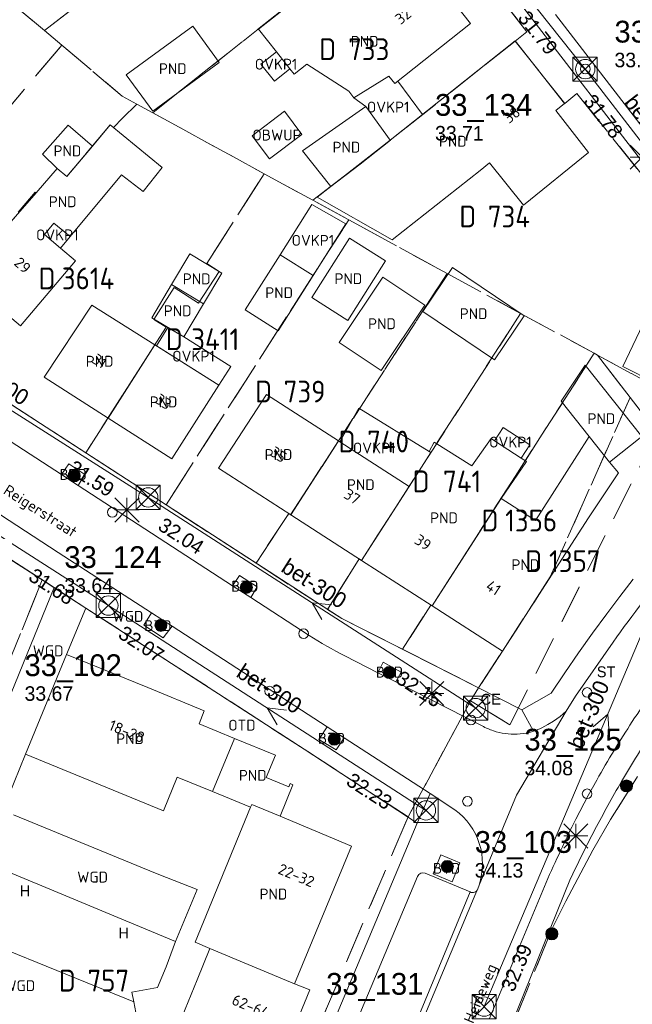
# Model space of a CAD drawing. Header units: metres. Extents: x 207644 to 210135, y 370459 to 373417.
# Tile 136 of 256: x 208393 to 208443, y 372011 to 372092. Entities that reach past the tile are written whole.
import ezdxf
from ezdxf.enums import TextEntityAlignment as Align

# ---------------------------------------------------------------- set-up
doc = ezdxf.new("R2010")
doc.units = ezdxf.units.M
doc.linetypes.add('HIDDEN2', pattern=[4.7625, 3.175, -1.5875])
for name, color, linetype in [('BTD', 7, 'Continuous'), ('combi_kolk', 7, 'Continuous'), ('CON_BxH300x300mm', 7, 'Continuous'), ('DMM_BxH300x300mm', 7, 'Continuous'), ('GB', 1, 'Continuous'), ('GB07', 1, 'Continuous'), ('GB11', 1, 'Continuous'), ('INV_BxH300x300mm', 7, 'Continuous'), ('KAD_Niet_vastgesteld_Perceel', 30, 'Continuous'), ('KAD_perceelnummer', 212, 'Continuous'), ('KAD_sectie', 212, 'Continuous'), ('KAD_Vastgesteld_Perceel', 212, 'Continuous'), ('KO_INSPECTIE', 7, 'Continuous'), ('NAR', 7, 'Continuous'), ('NLV_inspectieput', 7, 'Continuous'), ('NNR_inspectieput', 7, 'Continuous'), ('NOD_inspectieput', 7, 'Continuous'), ('OBWUP', 7, 'Continuous'), ('ORL', 7, 'Continuous'), ('OTD', 7, 'Continuous'), ('OVKP1', 7, 'Continuous'), ('PIJL', 7, 'Continuous'), ('PND', 7, 'Continuous'), ('trottoirkolk', 7, 'Continuous'), ('WGD', 7, 'Continuous')]:
    doc.layers.add(name, color=color, linetype=linetype)
for name, color, linetype, lineweight in [('GIMGMV', 7, 'Continuous', 25), ('GMV', 7, 'Continuous', 25), ('GP1', 7, 'Continuous', 30), ('Q21_lantaarnpaal', 1, 'Continuous', 0), ('Q26_boom', 72, 'Continuous', 0), ('Q28_rioolput', 153, 'Continuous', 0)]:
    doc.layers.add(name, color=color, linetype=linetype, lineweight=lineweight)
doc.styles.add('ISO', font='isocpeur.ttf', dxfattribs={"height": 1})
doc.styles.add('ISOCP', font='ISOCP.shx', dxfattribs={"height": 1.8})

# ---------------------------------------------------------------- blocks, each defined once
blk = doc.blocks.new('ACMAP_ANN_TEMPLATE_Vastgesteld_Perceelnummer')
at = {"layer": 'KAD_perceelnummer', "style": 'ISOCP'}
blk.add_attdef('Perceelnummer', text='', height=1.8, dxfattribs=at).set_placement((0, 0), align=Align.MIDDLE)
at = {"layer": 'KAD_sectie', "style": 'ISOCP'}
blk.add_attdef('sectie', text='', height=1.8, dxfattribs=at).set_placement((-2.7, 0), align=Align.MIDDLE_RIGHT)
blk = doc.blocks.new('Q21')
for p, q in [((-1, 1), (0, 0)), ((0, 1), (0, 0)), ((0, 0), (1, 1)), ((-1, 0), (0, 0)), ((-1, -1), (0, 0)), ((0, 0), (1, 0)), ((0, 0), (0, -1)), ((0, 0), (1, -1))]:
    blk.add_line(p, q)
blk = doc.blocks.new('Q26')
blk.add_hatch(color=256).paths.add_polyline_path([(-0.452, -0.01, 1), (0.548, -0.01, 1)])
blk.add_circle((0.048, -0.01), 0.5)
blk = doc.blocks.new('Q28')
at = {"linetype": 'Continuous'}
for p, q in [((-1, -1), (1, 1)), ((-1, 1), (1, -1))]:
    blk.add_line(p, q, dxfattribs=at)
blk.add_lwpolyline([(1, 1), (1, -1), (-1, -1), (-1, 1)], close=True)

msp = doc.modelspace()

# ---------------------------------------------------------------- linework, layer by layer
at = {"layer": 'combi_kolk', "color": 253, "lineweight": 13}
for centre in [(208439.41, 372088.1), (208439.56, 372036.61), (208429.96, 372034.34), (208439.56, 372028.24), (208429.67, 372027.62)]:
    msp.add_circle(centre, 0.4, dxfattribs=at)
at = {"layer": 'CON_BxH300x300mm', "color": 253, "linetype": 'Continuous', "lineweight": 13}
for points in [[(208439.41, 372088.1), (208416.9, 372116.39)], [(208448.87, 372075.82), (208439.41, 372088.1)], [(208377.8, 372068.9), (208403.28, 372052.72)], [(208431.05, 372010.66), (208451.5, 372059)], [(208377.14, 372058.4), (208399.99, 372043.79)], [(208403.28, 372052.72), (208430.35, 372035.32)], [(208399.99, 372043.79), (208426.24, 372026.87)]]:
    msp.add_lwpolyline(points, dxfattribs=at)
at = {"layer": 'GB', "color": 253, "linetype": 'Continuous', "lineweight": 13}
for points in [[(208429.929, 372091.866), (208425.267, 372097.749)], [(208419.237, 372096.797), (208412.406, 372091.383)], [(208423.662, 372086.9), (208429.929, 372091.866)], [(208412.406, 372091.383), (208413.877, 372089.527)], [(208433.608, 372090.421), (208423.281, 372082.215)], [(208437.698, 372085.259), (208433.608, 372090.421)], [(208413.877, 372089.527), (208414.991, 372088.121)], [(208415.349, 372087.67), (208416.403, 372088.505)], [(208414.991, 372088.121), (208415.349, 372087.67)], [(208420.279, 372085.734), (208423.178, 372087.511)], [(208423.178, 372087.511), (208423.662, 372086.9)], [(208419.862, 372086.267), (208420.279, 372085.734)], [(208416.043, 372081.355), (208421.268, 372085.014)], [(208421.268, 372085.014), (208423.281, 372082.215)], [(208436.961, 372084.676), (208437.698, 372085.259)], [(208439.675, 372081.205), (208436.961, 372084.676)], [(208396.542, 372079.223), (208398.666, 372081.739)], [(208434.289, 372076.871), (208439.675, 372081.205)], [(208430.706, 372079.713), (208431.492, 372080.346)], [(208431.492, 372080.346), (208434.289, 372076.871)], [(208395.757, 372079.898), (208396.542, 372079.223)], [(208404.422, 372079.963), (208402.859, 372077.976)], [(208418.379, 372078.41), (208417.236, 372077.523)], [(208417.236, 372077.523), (208423.431, 372074.004)], [(208394.704, 372074.44), (208396.04, 372073.307)], [(208396.04, 372073.307), (208397.264, 372072.269)], [(208397.264, 372072.269), (208392.73, 372066.899)], [(208392.73, 372066.899), (208387.995, 372070.896)], [(208407.849, 372068.718), (208406.214, 372065.972)], [(208394.693, 372062.649), (208398.63, 372068.603)], [(208398.63, 372068.603), (208403.83, 372065.328)], [(208406.214, 372065.972), (208403.573, 372067.545)], [(208403.83, 372065.328), (208409.13, 372061.989)], [(208444.068, 372057.761), (208439.409, 372063.635)], [(208399.961, 372059.279), (208394.693, 372062.649)], [(208405.23, 372055.91), (208409.13, 372061.989)], [(208409.082, 372055.141), (208413.045, 372061.223)], [(208413.045, 372061.223), (208419.013, 372057.39)], [(208437.404, 372060.674), (208439.722, 372057.765)], [(208399.961, 372059.279), (208405.23, 372055.91)], [(208419.013, 372057.39), (208419.131, 372057.315)], [(208441.412, 372055.644), (208444.068, 372057.761)], [(208415.058, 372051.293), (208409.082, 372055.141)], [(208420.911, 372047.523), (208415.058, 372051.293)], [(208439.661, 372051.026), (208432.561, 372040.021)], [(208426.746, 372043.765), (208420.911, 372047.523)], [(208432.561, 372040.021), (208426.746, 372043.765)], [(208393.149, 372031.514), (208396.529, 372039.758)], [(208396.529, 372039.758), (208403.236, 372037.015)], [(208403.236, 372037.015), (208407.918, 372035.083)], [(208407.918, 372035.083), (208407.483, 372034.029)], [(208407.483, 372034.029), (208410.414, 372032.821)], [(208410.414, 372032.821), (208413.8, 372031.425)], [(208404.542, 372026.846), (208393.149, 372031.514)], [(208413.8, 372031.425), (208413.028, 372029.576)], [(208405.676, 372029.613), (208404.542, 372026.846)], [(208408.599, 372028.418), (208405.676, 372029.613)], [(208413.028, 372029.576), (208414.902, 372028.819)], [(208415.244, 372028.993), (208414.184, 372026.404)], [(208414.902, 372028.819), (208415.012, 372029.087)], [(208415.012, 372029.087), (208415.244, 372028.993)], [(208411.737, 372027.135), (208408.599, 372028.418)], [(208407.163, 372015.972), (208411.737, 372027.135)], [(208420.094, 372023.925), (208414.184, 372026.404)], [(208415.384, 372012.553), (208420.094, 372023.925)], [(208408.379, 372015.461), (208407.163, 372015.972)], [(208407.316, 372012.871), (208408.379, 372015.461)], [(208403.595, 372003.795), (208407.316, 372012.871)], [(208411.733, 372000.093), (208416.642, 372012.036)], [(208416.642, 372012.036), (208415.384, 372012.553)]]:
    msp.add_lwpolyline(points, dxfattribs=at)
at = {"layer": 'GB07', "color": 253, "linetype": 'Continuous', "lineweight": 13}
for points in [[(208418.379, 372078.41), (208423.281, 372082.215)], [(208392.538, 372076.277), (208393.944, 372077.942)], [(208407.849, 372068.718), (208405.209, 372070.293)], [(208399.961, 372059.279), (208403.83, 372065.328)], [(208415.058, 372051.293), (208419.013, 372057.39)], [(208441.412, 372055.644), (208439.722, 372057.765)], [(208424.846, 372053.628), (208426.648, 372056.424)], [(208426.648, 372056.424), (208426.505, 372056.512)], [(208420.911, 372047.523), (208424.846, 372053.628)], [(208426.746, 372043.765), (208432.461, 372052.638)], [(208408.599, 372028.418), (208410.414, 372032.821)], [(208411.737, 372027.135), (208411.832, 372027.368)], [(208411.832, 372027.368), (208414.184, 372026.404)], [(208408.379, 372015.461), (208415.384, 372012.553)]]:
    msp.add_lwpolyline(points, dxfattribs=at)
at = {"layer": 'GB11', "color": 253, "linetype": 'Continuous', "lineweight": 13}
for points in [[(208406.96, 372091.641), (208401.47, 372087.636)], [(208409.154, 372088.633), (208406.96, 372091.641)], [(208403.664, 372084.628), (208409.154, 372088.633)], [(208416.403, 372088.505), (208419.862, 372086.267)], [(208401.47, 372087.636), (208403.664, 372084.628)], [(208394.536, 372081.069), (208396.674, 372083.477)], [(208396.674, 372083.477), (208398.666, 372081.739)], [(208398.666, 372081.739), (208400.146, 372083.492)], [(208400.146, 372083.492), (208404.422, 372079.963)], [(208395.757, 372079.898), (208394.536, 372081.069)], [(208418.379, 372078.41), (208416.043, 372081.355)], [(208395.757, 372079.898), (208394.02, 372077.878)], [(208401.079, 372079.368), (208396.831, 372074.259)], [(208402.859, 372077.976), (208401.079, 372079.368)], [(208423.431, 372074.004), (208430.706, 372079.713)], [(208394.02, 372077.878), (208393.944, 372077.942)], [(208395.484, 372075.379), (208394.704, 372074.44)], [(208396.831, 372074.259), (208395.484, 372075.379)], [(208422.898, 372072.249), (208419.769, 372067.332), (208416.794, 372069.225), (208419.922, 372074.142), (208422.898, 372072.249)], [(208406.719, 372072.828), (208405.209, 372070.293)], [(208409.36, 372071.255), (208406.719, 372072.828)], [(208411.303, 372068.214), (208414.184, 372072.768)], [(208416.905, 372071.046), (208414.184, 372072.768)], [(208407.849, 372068.718), (208409.36, 372071.255)], [(208425.983, 372068.085), (208428.437, 372071.714)], [(208428.437, 372071.714), (208434.365, 372067.706)], [(208416.905, 372071.046), (208414.024, 372066.492)], [(208419.058, 372065.523), (208422.661, 372070.925)], [(208422.661, 372070.925), (208426.142, 372068.603)], [(208403.573, 372067.545), (208405.209, 372070.293)], [(208414.024, 372066.492), (208411.303, 372068.214)], [(208426.142, 372068.603), (208422.538, 372063.202)], [(208431.911, 372064.077), (208425.983, 372068.085)], [(208434.365, 372067.706), (208431.911, 372064.077)], [(208422.538, 372063.202), (208419.058, 372065.523)], [(208439.409, 372063.635), (208437.404, 372060.674)], [(208430.032, 372055.331), (208431.618, 372057.582)], [(208431.618, 372057.582), (208431.899, 372057.4)], [(208431.899, 372057.4), (208434.12, 372055.965)], [(208436.658, 372052.964), (208439.722, 372057.765)], [(208419.131, 372057.315), (208424.846, 372053.628)], [(208426.505, 372056.512), (208426.927, 372057.28)], [(208426.927, 372057.28), (208430.032, 372055.331)], [(208434.12, 372055.965), (208434.547, 372055.689)], [(208434.547, 372055.689), (208432.461, 372052.638)], [(208441.412, 372055.644), (208442.159, 372054.754)], [(208442.159, 372054.754), (208439.661, 372051.026)], [(208432.461, 372052.638), (208435.284, 372050.827)], [(208435.284, 372050.827), (208436.658, 372052.964)]]:
    msp.add_lwpolyline(points, dxfattribs=at)
at = {"layer": 'GIMGMV', "color": 253, "linetype": 'Continuous', "lineweight": 13}
for points in [[(208414.554, 372084.61), (208411.867, 372082.594)], [(208415.985, 372082.704), (208414.554, 372084.61)], [(208411.867, 372082.594), (208413.298, 372080.687)], [(208413.298, 372080.687), (208415.985, 372082.704)]]:
    msp.add_lwpolyline(points, dxfattribs=at)
at = {"layer": 'GMV', "color": 253, "linetype": 'Continuous', "lineweight": 13}
for points in [[(208450.64, 372071.995), (208384.744, 372157.407)], [(208457.78, 372065.633), (208436.95, 372092.601)], [(208396.101, 372054.608), (208382.976, 372063.122)], [(208391.573, 372060.647), (208418.031, 372043.507)], [(208396.716, 372055.495), (208396.101, 372054.608)], [(208398.053, 372054.622), (208396.716, 372055.495)], [(208397.498, 372053.701), (208396.101, 372054.608)], [(208397.498, 372053.701), (208398.053, 372054.622)], [(208386.998, 372053.924), (208395.847, 372048.179)], [(208410.249, 372045.429), (208397.498, 372053.701)], [(208384.112, 372052.602), (208394.787, 372045.743)], [(208395.847, 372048.179), (208403.558, 372043.18)], [(208410.82, 372046.273), (208410.249, 372045.429)], [(208412.274, 372045.348), (208410.82, 372046.273)], [(208442.268, 372044.534), (208443.374, 372045.956)], [(208384.469, 372018.21), (208395.505, 372045.281)], [(208394.787, 372045.743), (208395.505, 372045.281)], [(208395.505, 372045.281), (208398.13, 372043.585)], [(208411.768, 372044.443), (208410.249, 372045.429)], [(208411.768, 372044.443), (208412.274, 372045.348)], [(208416.581, 372041.321), (208411.768, 372044.443)], [(208441.183, 372043.097), (208442.268, 372044.534)], [(208396.529, 372039.758), (208398.13, 372043.585)], [(208416.171, 372031.923), (208398.13, 372043.585)], [(208418.031, 372043.507), (208419.271, 372042.724)], [(208403.558, 372043.18), (208402.915, 372042.18)], [(208403.558, 372043.18), (208405.248, 372042.085)], [(208419.271, 372042.724), (208434.154, 372035.166)], [(208440.008, 372041.495), (208441.183, 372043.097)], [(208402.915, 372042.18), (208404.529, 372041.12)], [(208404.529, 372041.12), (208405.248, 372042.085)], [(208405.248, 372042.085), (208418.064, 372033.777)], [(208438.855, 372039.877), (208440.008, 372041.495)], [(208438.611, 372036.297), (208441.71, 372040.767)], [(208422.253, 372038.244), (208419.526, 372039.632)], [(208437.726, 372038.243), (208438.855, 372039.877)], [(208422.712, 372039.104), (208422.253, 372038.244)], [(208424.19, 372038.297), (208422.712, 372039.104)], [(208423.735, 372037.49), (208422.253, 372038.244)], [(208423.735, 372037.49), (208424.19, 372038.297)], [(208436.597, 372036.555), (208437.726, 372038.243)], [(208430.896, 372033.846), (208423.735, 372037.49)], [(208434.154, 372035.166), (208436.597, 372036.555)], [(208437.819, 372035.077), (208438.611, 372036.297)], [(208433.735, 372028.134), (208437.819, 372035.077)], [(208434.154, 372035.166), (208435.136, 372033.416)], [(208437.329, 372034.629), (208437.068, 372034.423)], [(208437.579, 372034.847), (208437.329, 372034.629)], [(208437.819, 372035.077), (208437.579, 372034.847)], [(208418.064, 372033.777), (208417.378, 372032.724)], [(208418.064, 372033.777), (208419.48, 372032.86)], [(208436.315, 372033.955), (208435.823, 372033.696)], [(208436.793, 372034.238), (208436.315, 372033.955)], [(208437.068, 372034.423), (208436.793, 372034.238)], [(208417.378, 372032.724), (208418.829, 372031.872)], [(208418.829, 372031.872), (208419.48, 372032.86)], [(208419.48, 372032.86), (208426.579, 372028.258)], [(208393.149, 372031.514), (208391.256, 372026.88)], [(208425.524, 372025.823), (208416.171, 372031.923)], [(208440.356, 372029.38), (208439.635, 372028.104)], [(208425.524, 372025.823), (208426.579, 372028.258)], [(208426.579, 372028.258), (208428.635, 372026.925)], [(208430.622, 372020.704), (208433.735, 372028.134)], [(208439.635, 372028.104), (208438.614, 372026.144)], [(208392.158, 372026.512), (208403.885, 372021.698)], [(208425.524, 372025.823), (208414.239, 371999.034)], [(208426.831, 372021.633), (208427.477, 372023.189)], [(208427.477, 372023.189), (208429.05, 372022.537)], [(208405.54, 372016.033), (208390.035, 372022.481)], [(208429.05, 372022.537), (208428.405, 372020.981)], [(208403.885, 372021.698), (208404.782, 372021.32)], [(208429.887, 372020.131), (208426.175, 372021.687)], [(208428.405, 372020.981), (208426.831, 372021.633)], [(208404.782, 372021.32), (208407.334, 372020.337)], [(208416.716, 372000.419), (208425.534, 372021.413)], [(208436.168, 372020.904), (208431.478, 372009.693)], [(208433.24, 372009.043), (208438.196, 372021.249)], [(208407.334, 372020.337), (208405.54, 372016.033)], [(208429.887, 372020.131), (208420.98, 371998.67)], [(208421.165, 371998.021), (208430.51, 372020.355)], [(208430.518, 372020.372), (208430.51, 372020.355)], [(208430.525, 372020.39), (208430.518, 372020.372)], [(208430.622, 372020.704), (208430.525, 372020.39)], [(208402.092, 372011.053), (208384.469, 372018.21)], [(208405.54, 372016.033), (208404.759, 372013.938)], [(208404.759, 372013.938), (208404.036, 372012.25)], [(208404.036, 372012.25), (208401.938, 372011.863)], [(208401.938, 372011.863), (208402.092, 372011.053)], [(208402.092, 372011.053), (208402.598, 372008.403)]]:
    msp.add_lwpolyline(points, dxfattribs=at)
for points in [[(208441.71, 372040.767, -0.042014), (208452.544, 372053.616)], [(208419.526, 372039.632, -0.02415), (208416.581, 372041.321)], [(208446.485, 372038.879, 0.011085), (208443.295, 372034.21)], [(208431.812, 372033.443, -0.046574), (208430.896, 372033.846)], [(208443.295, 372034.21, 0.016047), (208440.356, 372029.38)], [(208432.787, 372033.216, -0.046272), (208431.812, 372033.443)], [(208433.788, 372033.172, -0.045997), (208432.787, 372033.216)], [(208434.779, 372033.315, -0.047458), (208433.788, 372033.172)], [(208435.136, 372033.416, -0.018889), (208434.779, 372033.315)], [(208435.823, 372033.696, -0.038051), (208435.136, 372033.416)], [(208442.398, 372029.249, -0.009928), (208445.069, 372033.61)], [(208440.21, 372025.295, -0.012079), (208442.398, 372029.249)], [(208428.635, 372026.925, -0.32804), (208430.622, 372020.704)], [(208438.614, 372026.144, 0.01191), (208436.168, 372020.904)], [(208438.196, 372021.249, -0.009895), (208440.21, 372025.295)], [(208426.175, 372021.687, 0.38105), (208425.534, 372021.413)], [(208429.887, 372020.131, 0.417089), (208430.51, 372020.355)]]:
    msp.add_lwpolyline(points, format="xyb", dxfattribs=at)
at = {"layer": 'GP1', "color": 253, "linetype": 'Continuous', "lineweight": 13}
for points in [[(208413.877, 372089.527), (208412.592, 372088.508), (208413.706, 372087.103), (208414.991, 372088.121)], [(208423.662, 372086.9), (208423.926, 372087.109)], [(208423.926, 372087.109), (208425.953, 372084.338)], [(208420.279, 372085.734), (208421.268, 372085.014)], [(208425.953, 372084.338), (208423.281, 372082.215)], [(208416.8, 372076.902), (208414.184, 372072.768)], [(208419.603, 372075.31), (208416.8, 372076.902)], [(208416.905, 372071.046), (208419.603, 372075.31)], [(208396.831, 372074.259), (208396.04, 372073.307)], [(208445.851, 372070.539), (208442.52, 372063.54)], [(208403.956, 372065.248), (208404.904, 372066.752)], [(208404.904, 372066.752), (208406.214, 372065.972)], [(208410.098, 372063.525), (208406.214, 372065.972)], [(208409.13, 372061.989), (208403.956, 372065.248)], [(208409.13, 372061.989), (208410.098, 372063.525)], [(208442.52, 372063.54), (208445.132, 372062.226)], [(208419.131, 372057.315), (208420.682, 372060.096)], [(208420.682, 372060.096), (208426.505, 372056.512)], [(208431.899, 372057.4), (208432.607, 372058.496), (208434.829, 372057.061), (208434.12, 372055.965)]]:
    msp.add_lwpolyline(points, dxfattribs=at)
at = {"layer": 'KAD_Niet_vastgesteld_Perceel', "color": 253, "linetype": 'HIDDEN2', "lineweight": 13}
msp.add_lwpolyline([(208450.173, 372071.786), (208438.713, 372086.075), (208437.703, 372085.262), (208433.607, 372090.418), (208434.577, 372091.178), (208426.003, 372102.21), (208425.308, 372103.105), (208424.187, 372102.22), (208422.847, 372104.028), (208418.315, 372109.778), (208416.369, 372112.224), (208412.74, 372116.822), (208412.606, 372116.993), (208413.699, 372117.85), (208408.046, 372125.036), (208400.693, 372134.484), (208386.528, 372152.857), (208385.961, 372153.581), (208380.776, 372160.134), (208376.122, 372166.001), (208366.024, 372178.855)], dxfattribs=at)
at = {"layer": 'KAD_Vastgesteld_Perceel', "color": 253, "linetype": 'HIDDEN2', "lineweight": 13}
for points in [[(208412.74, 372116.822), (208416.369, 372112.224), (208418.315, 372109.778), (208412.17, 372104.863), (208394.695, 372091.276), (208391.345, 372094.092), (208387.491, 372097.336), (208408.32, 372113.648), (208412.74, 372116.822)], [(208396.128, 372090.074), (208394.695, 372091.276), (208412.17, 372104.863), (208418.315, 372109.778), (208422.847, 372104.028), (208424.187, 372102.22), (208425.308, 372103.105), (208426.003, 372102.21), (208403.654, 372084.496), (208402.337, 372085.215), (208401.134, 372085.872), (208396.128, 372090.074)], [(208412.867, 372079.461), (208403.654, 372084.496), (208426.003, 372102.21), (208434.577, 372091.178), (208433.607, 372090.418), (208420.808, 372080.25), (208416.876, 372077.27), (208412.867, 372079.461)], [(208378.567, 372069.357), (208378.038, 372069.811), (208373.896, 372073.318), (208384.055, 372085.591), (208385.12, 372084.769), (208387.178, 372087.172), (208385.206, 372088.851), (208387.237, 372091.267), (208388.205, 372090.43), (208391.345, 372094.092), (208394.695, 372091.276), (208396.128, 372090.074), (208378.567, 372069.357)], [(208383.475, 372065.893), (208382.525, 372066.508), (208381.496, 372067.164), (208380.492, 372067.858), (208379.515, 372068.589), (208378.567, 372069.357), (208396.128, 372090.074), (208401.134, 372085.872), (208402.337, 372085.215), (208401.153, 372084.036), (208400.398, 372083.284), (208400.146, 372083.492), (208396.542, 372079.223), (208395.757, 372079.898), (208394.02, 372077.878), (208387.962, 372070.925), (208383.541, 372065.85), (208383.475, 372065.893)], [(208419.855, 372075.642), (208416.876, 372077.27), (208420.808, 372080.25), (208433.607, 372090.418), (208437.703, 372085.262), (208438.713, 372086.075), (208450.173, 372071.786), (208446.023, 372061.435), (208440.417, 372064.475), (208440.139, 372064.625), (208434.058, 372067.92), (208427.982, 372071.216), (208419.855, 372075.642)], [(208412.867, 372079.461), (208408.121, 372072.037), (208409.132, 372071.39), (208407.445, 372068.753), (208405.424, 372070.046), (208403.742, 372067.418), (208404.753, 372066.772), (208403.729, 372065.171), (208398.121, 372056.405), (208383.541, 372065.85), (208387.962, 372070.925), (208394.02, 372077.878), (208395.757, 372079.898), (208396.542, 372079.223), (208400.146, 372083.492), (208400.398, 372083.284), (208401.153, 372084.036), (208402.337, 372085.215), (208403.654, 372084.496), (208412.867, 372079.461)], [(208404.757, 372052.106), (208398.121, 372056.405), (208403.729, 372065.171), (208404.753, 372066.772), (208403.742, 372067.418), (208405.424, 372070.046), (208407.445, 372068.753), (208409.132, 372071.39), (208408.121, 372072.037), (208412.867, 372079.461), (208416.876, 372077.27), (208419.855, 372075.642), (208404.757, 372052.106)], [(208404.757, 372052.106), (208419.855, 372075.642), (208427.982, 372071.216), (208415.054, 372051.287), (208414.902, 372051.385), (208412.191, 372047.29), (208404.757, 372052.106)], [(208427.982, 372071.216), (208434.058, 372067.92), (208420.906, 372047.516), (208420.711, 372047.642), (208418.109, 372043.458), (208418.031, 372043.507), (208412.191, 372047.29), (208414.902, 372051.385), (208415.054, 372051.287), (208427.982, 372071.216)], [(208434.058, 372067.92), (208440.139, 372064.625), (208426.743, 372043.76), (208426.628, 372043.834), (208424.295, 372040.173), (208419.271, 372042.724), (208418.109, 372043.458), (208420.711, 372047.642), (208420.906, 372047.516), (208434.058, 372067.92)], [(208440.417, 372064.475), (208443.108, 372060.983), (208436.516, 372046.152), (208432.559, 372040.024), (208430.592, 372036.997), (208424.295, 372040.173), (208426.628, 372043.834), (208426.743, 372043.76), (208440.139, 372064.625), (208440.417, 372064.475)], [(208429.93, 372035.924), (208430.592, 372036.997), (208432.559, 372040.024), (208436.516, 372046.152), (208443.108, 372060.983), (208445.334, 372058.093), (208433.183, 372033.933), (208429.93, 372035.924)], [(208394.525, 372045.901), (208391.051, 372037.378), (208372.083, 372045.018), (208375.687, 372053.729), (208379.703, 372055.435), (208394.525, 372045.901)], [(208379.286, 372008.698), (208382.482, 372016.498), (208384.522, 372021.478), (208386.708, 372026.802), (208388.968, 372032.302), (208391.051, 372037.378), (208394.525, 372045.901), (208395.516, 372045.264), (208398.131, 372043.579), (208416.171, 372031.923), (208424.755, 372026.324), (208417.797, 372009.973), (208422.857, 372007.66), (208411.302, 371979.714), (208406.178, 371982.196), (208374.698, 371997.51), (208376.127, 372000.988), (208379.286, 372008.698)]]:
    msp.add_lwpolyline(points, close=True, dxfattribs=at)
for points in [[(208383.541, 372065.85), (208398.121, 372056.405), (208404.757, 372052.106), (208412.191, 372047.29), (208418.031, 372043.507), (208418.109, 372043.458), (208419.271, 372042.724), (208424.295, 372040.173), (208430.592, 372036.997), (208429.93, 372035.924), (208424.755, 372026.324), (208416.171, 372031.923), (208398.131, 372043.579), (208395.516, 372045.264), (208394.525, 372045.901), (208379.703, 372055.435)], [(208417.797, 372009.973), (208424.755, 372026.324), (208429.93, 372035.924), (208433.183, 372033.933), (208445.334, 372058.093), (208443.108, 372060.983), (208440.417, 372064.475), (208440.417, 372064.475), (208446.023, 372061.435)], [(208455.015, 371999.453), (208433.424, 372009.156), (208436.623, 372017.009), (208437.802, 372019.374), (208440.02, 372023.572), (208441.501, 372026.131), (208443.732, 372029.662)], [(208443.732, 372029.662), (208441.501, 372026.131), (208440.02, 372023.572), (208437.802, 372019.374), (208436.623, 372017.009), (208433.424, 372009.156)]]:
    msp.add_lwpolyline(points, dxfattribs=at)
at = {"layer": 'NOD_inspectieput', "color": 253, "lineweight": 13}
for centre in [(208439.41, 372088.1), (208403.28, 372052.72), (208399.99, 372043.79), (208430.35, 372035.32), (208426.24, 372026.87), (208431.05, 372010.66)]:
    msp.add_circle(centre, 0.8, dxfattribs=at)
at = {"layer": 'PIJL', "color": 253, "lineweight": 13}
for points in [[(208418.42, 372043.85), (208416.82, 372044.02), (208417.64, 372042.64)], [(208414.72, 372035.16), (208413.11, 372035.33), (208413.94, 372033.94)], [(208440.05, 372033.78), (208441.27, 372034.83), (208441.38, 372033.22)]]:
    msp.add_lwpolyline(points, dxfattribs=at)
at = {"layer": 'trottoirkolk', "color": 253, "lineweight": 13}
for centre in [(208400.32, 372051.49), (208416.12, 372041.47), (208413.32, 372036.72)]:
    msp.add_circle(centre, 0.4, dxfattribs=at)

# ---------------------------------------------------------------- block references
at = {"layer": 'KAD_Vastgesteld_Perceel', "color": 253, "linetype": 'HIDDEN2', "lineweight": 13}
ref = msp.add_blockref('ACMAP_ANN_TEMPLATE_Vastgesteld_Perceelnummer', (208421.512, 372089.74), dxfattribs=at)
ref.add_attrib('Perceelnummer', '733', dxfattribs={"layer": 'KAD_perceelnummer', "lineweight": 13, "height": 1.8, "style": 'ISOCP'}).set_placement((208421.512, 372089.74), align=Align.MIDDLE)
ref.add_attrib('sectie', 'D', dxfattribs={"layer": 'KAD_sectie', "lineweight": 13, "height": 1.8, "style": 'ISOCP'}).set_placement((208418.812, 372089.74), align=Align.MIDDLE_RIGHT)
ref = msp.add_blockref('ACMAP_ANN_TEMPLATE_Vastgesteld_Perceelnummer', (208433.093, 372075.927), dxfattribs=at)
ref.add_attrib('Perceelnummer', '734', dxfattribs={"layer": 'KAD_perceelnummer', "lineweight": 13, "height": 1.8, "style": 'ISOCP'}).set_placement((208433.093, 372075.927), align=Align.MIDDLE)
ref.add_attrib('sectie', 'D', dxfattribs={"layer": 'KAD_sectie', "lineweight": 13, "height": 1.8, "style": 'ISOCP'}).set_placement((208430.393, 372075.927), align=Align.MIDDLE_RIGHT)
ref = msp.add_blockref('ACMAP_ANN_TEMPLATE_Vastgesteld_Perceelnummer', (208398.311, 372070.81), dxfattribs=at)
ref.add_attrib('Perceelnummer', '3614', dxfattribs={"layer": 'KAD_perceelnummer', "lineweight": 13, "height": 1.8, "style": 'ISOCP'}).set_placement((208398.311, 372070.81), align=Align.MIDDLE)
ref.add_attrib('sectie', 'D', dxfattribs={"layer": 'KAD_sectie', "lineweight": 13, "height": 1.8, "style": 'ISOCP'}).set_placement((208395.611, 372070.81), align=Align.MIDDLE_RIGHT)
ref = msp.add_blockref('ACMAP_ANN_TEMPLATE_Vastgesteld_Perceelnummer', (208408.826, 372065.784), dxfattribs=at)
ref.add_attrib('Perceelnummer', '3411', dxfattribs={"layer": 'KAD_perceelnummer', "lineweight": 13, "height": 1.8, "style": 'ISOCP'}).set_placement((208408.826, 372065.784), align=Align.MIDDLE)
ref.add_attrib('sectie', 'D', dxfattribs={"layer": 'KAD_sectie', "lineweight": 13, "height": 1.8, "style": 'ISOCP'}).set_placement((208406.126, 372065.784), align=Align.MIDDLE_RIGHT)
ref = msp.add_blockref('ACMAP_ANN_TEMPLATE_Vastgesteld_Perceelnummer', (208416.209, 372061.466), dxfattribs=at)
ref.add_attrib('Perceelnummer', '739', dxfattribs={"layer": 'KAD_perceelnummer', "lineweight": 13, "height": 1.8, "style": 'ISOCP'}).set_placement((208416.209, 372061.466), align=Align.MIDDLE)
ref.add_attrib('sectie', 'D', dxfattribs={"layer": 'KAD_sectie', "lineweight": 13, "height": 1.8, "style": 'ISOCP'}).set_placement((208413.509, 372061.466), align=Align.MIDDLE_RIGHT)
ref = msp.add_blockref('ACMAP_ANN_TEMPLATE_Vastgesteld_Perceelnummer', (208423.108, 372057.337), dxfattribs=at)
ref.add_attrib('Perceelnummer', '740', dxfattribs={"layer": 'KAD_perceelnummer', "lineweight": 13, "height": 1.8, "style": 'ISOCP'}).set_placement((208423.108, 372057.337), align=Align.MIDDLE)
ref.add_attrib('sectie', 'D', dxfattribs={"layer": 'KAD_sectie', "lineweight": 13, "height": 1.8, "style": 'ISOCP'}).set_placement((208420.408, 372057.337), align=Align.MIDDLE_RIGHT)
ref = msp.add_blockref('ACMAP_ANN_TEMPLATE_Vastgesteld_Perceelnummer', (208429.231, 372054.046), dxfattribs=at)
ref.add_attrib('Perceelnummer', '741', dxfattribs={"layer": 'KAD_perceelnummer', "lineweight": 13, "height": 1.8, "style": 'ISOCP'}).set_placement((208429.231, 372054.046), align=Align.MIDDLE)
ref.add_attrib('sectie', 'D', dxfattribs={"layer": 'KAD_sectie', "lineweight": 13, "height": 1.8, "style": 'ISOCP'}).set_placement((208426.531, 372054.046), align=Align.MIDDLE_RIGHT)
ref = msp.add_blockref('ACMAP_ANN_TEMPLATE_Vastgesteld_Perceelnummer', (208434.928, 372050.811), dxfattribs=at)
ref.add_attrib('Perceelnummer', '1356', dxfattribs={"layer": 'KAD_perceelnummer', "lineweight": 13, "height": 1.8, "style": 'ISOCP'}).set_placement((208434.928, 372050.811), align=Align.MIDDLE)
ref.add_attrib('sectie', 'D', dxfattribs={"layer": 'KAD_sectie', "lineweight": 13, "height": 1.8, "style": 'ISOCP'}).set_placement((208432.228, 372050.811), align=Align.MIDDLE_RIGHT)
ref = msp.add_blockref('ACMAP_ANN_TEMPLATE_Vastgesteld_Perceelnummer', (208438.541, 372047.458), dxfattribs=at)
ref.add_attrib('Perceelnummer', '1357', dxfattribs={"layer": 'KAD_perceelnummer', "lineweight": 13, "height": 1.8, "style": 'ISOCP'}).set_placement((208438.541, 372047.458), align=Align.MIDDLE)
ref.add_attrib('sectie', 'D', dxfattribs={"layer": 'KAD_sectie', "lineweight": 13, "height": 1.8, "style": 'ISOCP'}).set_placement((208435.841, 372047.458), align=Align.MIDDLE_RIGHT)
ref = msp.add_blockref('ACMAP_ANN_TEMPLATE_Vastgesteld_Perceelnummer', (208399.987, 372012.808), dxfattribs=at)
ref.add_attrib('Perceelnummer', '757', dxfattribs={"layer": 'KAD_perceelnummer', "lineweight": 13, "height": 1.8, "style": 'ISOCP'}).set_placement((208399.987, 372012.808), align=Align.MIDDLE)
ref.add_attrib('sectie', 'D', dxfattribs={"layer": 'KAD_sectie', "lineweight": 13, "height": 1.8, "style": 'ISOCP'}).set_placement((208397.287, 372012.808), align=Align.MIDDLE_RIGHT)
at = {"layer": 'Q21_lantaarnpaal', "color": 253}
for p in [(208444.122, 372080.826), (208401.525, 372051.684), (208426.719, 372036.527), (208438.627, 372024.757)]:
    msp.add_blockref('Q21', p, dxfattribs=at)
at = {"layer": 'Q26_boom', "color": 253}
for p in [(208397.113, 372054.504), (208411.344, 372045.303), (208404.284, 372042.169), (208423.176, 372038.272), (208418.612, 372032.756), (208442.76, 372028.899), (208427.955, 372022.25), (208436.596, 372016.687)]:
    msp.add_blockref('Q26', p, dxfattribs=at)
at = {"layer": 'Q28_rioolput', "color": 253}
for p in [(208439.386, 372088.092), (208403.277, 372052.722), (208399.992, 372043.792), (208430.351, 372035.316), (208426.239, 372026.873), (208431.051, 372010.658)]:
    msp.add_blockref('Q28', p, dxfattribs=at)

# ---------------------------------------------------------------- texts
at = {"layer": 'BTD', "color": 253, "linetype": 'Continuous', "lineweight": 13, "style": 'ISO'}
for p in [(208397.077, 372054.617), (208411.262, 372045.382), (208404.082, 372042.127), (208423.222, 372038.289), (208418.429, 372032.824), (208427.941, 372022.085)]:
    msp.add_text('BTD', height=0.9, dxfattribs=at).set_placement(p, align=Align.MIDDLE_CENTER)
at = {"layer": 'DMM_BxH300x300mm', "color": 253, "lineweight": 13}
for rotation, p in [(307.61, (208442.54, 372085.32)), (327.58, (208387.89, 372063.41)), (327.27, (208414.17, 372046.66)), (327.2, (208410.47, 372037.97)), (67.07, (208439.14, 372031.8))]:
    msp.add_text('bet-300', height=1.3, rotation=rotation, dxfattribs=at).set_placement(p)
at = {"layer": 'INV_BxH300x300mm', "color": 253, "lineweight": 13}
for s, rotation, p in [('31.79', 308.51, (208433.77, 372092.3)), ('31.78', 307.61, (208439.2, 372085.42)), ('31.59', 327.58, (208396.57, 372054.85)), ('32.04', 327.27, (208403.99, 372050.12)), ('31.68', 327.41, (208393.29, 372045.94)), ('32.07', 327.2, (208400.7, 372041.19)), ('32.15', 327.27, (208423.66, 372037.48)), ('32.23', 327.2, (208419.55, 372029.04)), ('32.39', 67.07, (208433.49, 372011.8))]:
    msp.add_text(s, height=1.2, rotation=rotation, dxfattribs=at).set_placement(p)
at = {"layer": 'KO_INSPECTIE', "color": 253, "lineweight": 13}
for s, p in [('ST', (208440.36, 372037.87)), ('CE', (208430.76, 372035.6)), ('H', (208392.66, 372019.78)), ('H', (208400.81, 372016.29))]:
    msp.add_text(s, height=0.9, dxfattribs=at).set_placement(p)
at = {"layer": 'NAR', "color": 253, "linetype": 'Continuous', "lineweight": 13, "style": 'ISO'}
for s, rotation, p in [('32', 38.4, (208424.351, 372092.465)), ('38', 38.4, (208433.341, 372084.317)), ('29', 318.4, (208392.895, 372071.895)), ('31', 327.4, (208399.256, 372063.979)), ('33', 327.4, (208404.541, 372060.625)), ('35', 327, (208414.047, 372056.263)), ('37', 327.2, (208420.136, 372052.78)), ('39', 327.1, (208425.996, 372049.005)), ('41', 326.9, (208431.815, 372045.259)), ('18-28', 337.8, (208401.515, 372033.397)), ('22-32', 337.2, (208415.53, 372021.502)), ('62-64', 337.7, (208411.764, 372010.689))]:
    msp.add_text(s, height=0.9, rotation=rotation, dxfattribs=at).set_placement(p, align=Align.MIDDLE_CENTER)
at = {"layer": 'NLV_inspectieput', "color": 253, "lineweight": 13}
for s, p in [('33.46', (208441.82, 372088.25)), ('33.71', (208426.99, 372082.2)), ('33.64', (208396.35, 372044.85)), ('33.67', (208393.06, 372035.92)), ('34.08', (208434.38, 372029.77)), ('34.13', (208430.27, 372021.32))]:
    msp.add_text(s, height=1.2, dxfattribs=at).set_placement(p)
at = {"layer": 'NNR_inspectieput', "color": 253, "lineweight": 13}
for s, p in [('33_60', (208441.82, 372090.29)), ('33_134', (208426.99, 372084.24)), ('33_124', (208396.35, 372046.89)), ('33_102', (208393.06, 372037.96)), ('33_125', (208434.38, 372031.81)), ('33_103', (208430.27, 372023.36)), ('33_131', (208417.99, 372011.64))]:
    msp.add_text(s, height=1.8, dxfattribs=at).set_placement(p)
at = {"layer": 'OBWUP', "color": 253, "linetype": 'Continuous', "lineweight": 13, "style": 'ISO'}
msp.add_text('OBWUP', height=0.9, dxfattribs=at).set_placement((208413.926, 372082.649), align=Align.MIDDLE_CENTER)
at = {"layer": 'ORL', "color": 253, "linetype": 'Continuous', "lineweight": 13, "style": 'ISO'}
for s, rotation, p in [('Reigerstraat', 327.4, (208394.373, 372051.609)), ('Heideweg', 67.3, (208430.726, 372011.751))]:
    msp.add_text(s, height=0.9, rotation=rotation, dxfattribs=at).set_placement(p, align=Align.MIDDLE_CENTER)
at = {"layer": 'OTD', "color": 253, "linetype": 'Continuous', "lineweight": 13, "style": 'ISO'}
msp.add_text('OTD', height=0.9, dxfattribs=at).set_placement((208411.027, 372033.908), align=Align.MIDDLE_CENTER)
at = {"layer": 'OVKP1', "color": 253, "linetype": 'Continuous', "lineweight": 13, "style": 'ISO'}
for p in [(208413.849, 372088.502), (208423.116, 372084.959), (208395.766, 372074.404), (208416.894, 372073.951), (208407.027, 372064.387), (208433.222, 372057.289), (208421.956, 372056.796)]:
    msp.add_text('OVKP1', height=0.9, dxfattribs=at).set_placement(p, align=Align.MIDDLE_CENTER)
at = {"layer": 'PND', "color": 253, "linetype": 'Continuous', "lineweight": 13, "style": 'ISO'}
for p in [(208421.168, 372090.39), (208405.312, 372088.135), (208428.456, 372082.137), (208396.601, 372081.344), (208419.662, 372081.648), (208396.209, 372077.143), (208407.285, 372070.773), (208419.823, 372070.785), (208414.104, 372069.63), (208405.711, 372068.133), (208430.174, 372067.896), (208422.6, 372067.065), (208399.262, 372063.966), (208404.546, 372060.612), (208440.736, 372059.227), (208414.048, 372056.261), (208420.853, 372053.776), (208427.729, 372051.034), (208434.453, 372047.157), (208401.782, 372032.794), (208411.922, 372029.765), (208413.629, 372019.957)]:
    msp.add_text('PND', height=0.9, dxfattribs=at).set_placement(p, align=Align.MIDDLE_CENTER)
at = {"layer": 'WGD', "color": 253, "linetype": 'Continuous', "lineweight": 13, "style": 'ISO'}
for p in [(208401.606, 372042.892), (208395.005, 372040.048), (208398.685, 372021.359), (208392.663, 372012.391)]:
    msp.add_text('WGD', height=0.9, dxfattribs=at).set_placement(p, align=Align.MIDDLE_CENTER)

doc.saveas('drawing.dxf')
